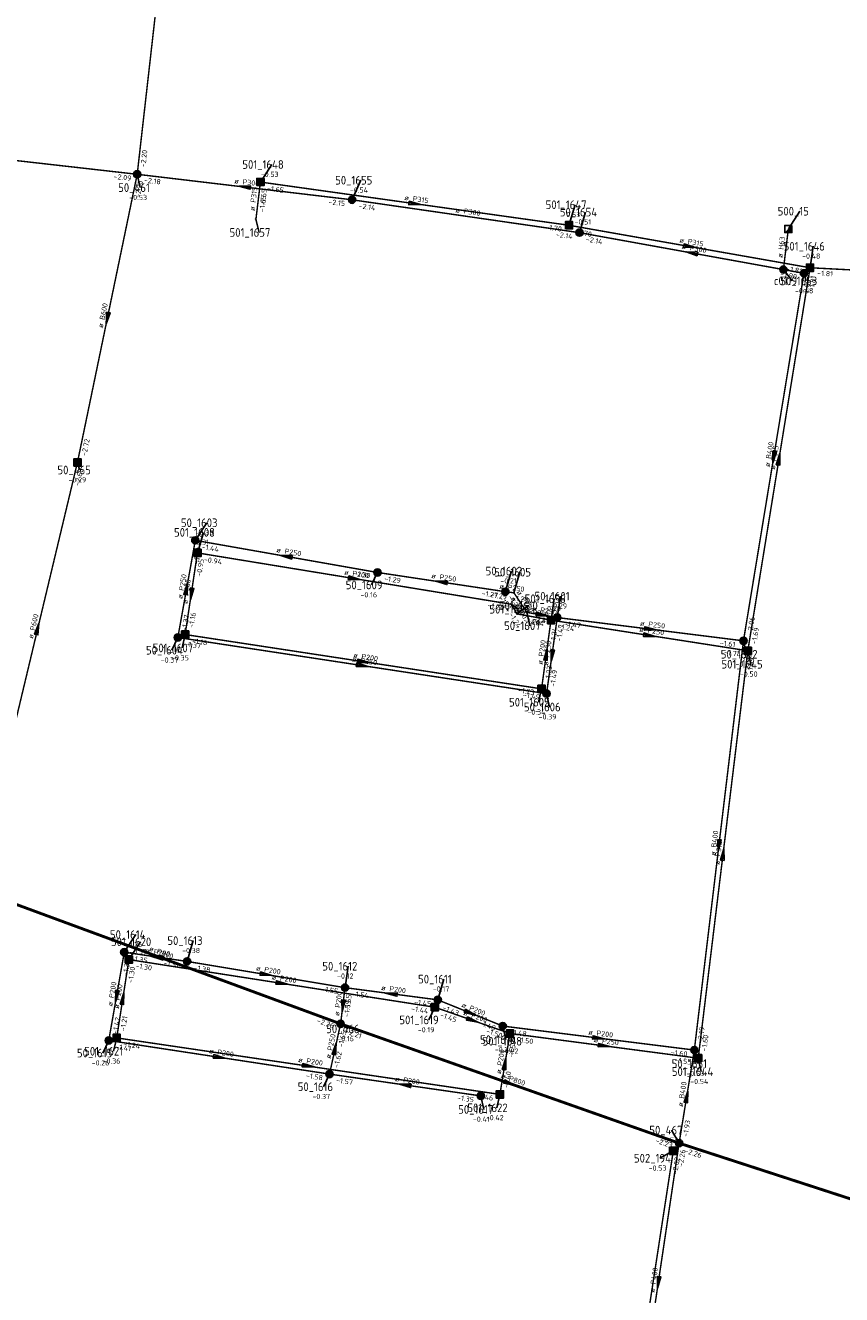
# Model space of a CAD drawing. Header units: metres. Extents: x 249000 to 255300, y 590580 to 596000.
# Tile 49 of 61: x 254079 to 254221, y 593317 to 593537. Entities that reach past the tile are written whole.
import ezdxf
from ezdxf.enums import TextEntityAlignment as Align
from ezdxf.lldxf.tags import DXFTag

# ---------------------------------------------------------------- set-up
doc = ezdxf.new("R2010")
doc.units = ezdxf.units.M
doc.header["$MEASUREMENT"] = 0
doc.linetypes.add('RI-GWA', pattern=[18.45, 6, -1.8, 1.75, -1.8, 1.75, -1.8, 1.75, -1.8])
doc.linetypes.add('RI-HWA', pattern=[7.4, 5, -2.4])
doc.layers.get('0').update_dxf_attribs({"linetype": 'CONTINUOUS'})
for name, color, linetype, lineweight in [('B-WE-RI-DRUK-G', 210, 'RI-PERS', 18), ('B-WE-RI-GWA_HOOFDRIOOL-G', 1, 'RI-GWA', 18), ('B-WE-RI-GWA_TRANSPORTLEIDING-G', 30, 'RI-GWA', 18), ('B-WE-RI-HWA_TRANSPORTLEIDING-G', 150, 'RI-HWA', 18)]:
    doc.layers.add(name, color=color, linetype=linetype, lineweight=lineweight)
for name, color, linetype in [('RIO-AFMETINGEN', 8, 'CONTINUOUS'), ('RIO-AFSCHOT', 7, 'CONTINUOUS'), ('RIO-BOK', 8, 'CONTINUOUS'), ('RIO-KNOOP', 7, 'CONTINUOUS'), ('RIO-KNOOPNAAM', 170, 'CONTINUOUS'), ('RIO-LEADER', 253, 'CONTINUOUS'), ('RIO-MAAIVELD', 104, 'CONTINUOUS')]:
    doc.layers.add(name, color=color, linetype=linetype)
doc.styles.add('RIO-TXT', font='isocp.shx')
tags = doc.linetypes.add('RI-PERS', pattern='A,7,-2,["P",Standard,S=1.8,R=0,X=-0.5,Y=-0.9],-2,7,-2,[102,NLCS.SHX,S=1,R=180,X=0,Y=0],-2', length=22).pattern_tags.tags
tags[6] = DXFTag(74, 10)

# ---------------------------------------------------------------- blocks, each defined once
blk = doc.blocks.new('K_PUN')
blk.add_lwpolyline([(0.5, 0.5), (-0.5, 0.5), (-0.5, -0.5), (0.5, -0.5)], close=True)
blk.add_solid([(-0.5, -0.5), (0.5, 0.5), (0.5, -0.5)])
at = {"style": 'RIO-TXT', "flags": 1}
blk.add_attdef('RIOLERINGSGEBIED', text='', height=1, dxfattribs=at).set_placement((0, 0), align=Align.CENTER)
blk.add_attdef('KNOOPNAAM', text='', height=1, dxfattribs=at).set_placement((0, 0), align=Align.TOP_CENTER)
blk = doc.blocks.new('K_IPR')
blk.add_lwpolyline([(-0.5, -0.5), (0.5, -0.5), (0.5, 0.5), (-0.5, 0.5)], close=True)
blk.add_solid([(-0.5, 0.5), (0.5, 0.5), (-0.5, -0.5), (0.5, -0.5)])
at = {"style": 'RIO-TXT', "flags": 1}
blk.add_attdef('RIOLERINGSGEBIED', text='', height=1, dxfattribs=at).set_placement((0, 0), align=Align.CENTER)
blk.add_attdef('KNOOPNAAM', text='', height=1, dxfattribs=at).set_placement((0, 0), align=Align.TOP_CENTER)
blk = doc.blocks.new('K_FIC')
blk.add_circle((0, 0), 0.0625)
at = {"style": 'RIO-TXT', "flags": 1}
blk.add_attdef('RIOLERINGSGEBIED', text='', height=1, dxfattribs=at).set_placement((0, 0), align=Align.CENTER)
blk.add_attdef('KNOOPNAAM', text='', height=1, dxfattribs=at).set_placement((0, 0), align=Align.TOP_CENTER)
blk = doc.blocks.new('K_IPG')
blk.add_circle((0, 0), 0.5)
for points in [[(0, 0), (-0.5, 0), (-0.433013, 0.25)], [(0, 0), (-0.433013, -0.25), (-0.5, 0)], [(0, 0), (-0.433013, 0.25), (-0.25, 0.433013)], [(0, 0), (-0.25, -0.433013), (-0.433013, -0.25)], [(0, 0), (-0.25, 0.433013), (0, 0.5)], [(0, 0), (0, -0.5), (-0.25, -0.433013)], [(0, 0), (0, 0.5), (0.25, 0.433013)], [(0, 0), (0.25, 0.433013), (0.433013, 0.25)], [(0, 0), (0.433013, 0.25), (0.5, 0)], [(0, 0), (0.5, 0), (0.433013, -0.25)], [(0, 0), (0.433013, -0.25), (0.25, -0.433013)], [(0, 0), (0.25, -0.433013), (0, -0.5)]]:
    blk.add_solid(points)
at = {"style": 'RIO-TXT', "flags": 1}
blk.add_attdef('RIOLERINGSGEBIED', text='', height=1, dxfattribs=at).set_placement((0, 0), align=Align.CENTER)
blk.add_attdef('KNOOPNAAM', text='', height=1, dxfattribs=at).set_placement((0, 0), align=Align.TOP_CENTER)
blk = doc.blocks.new('L_VHR')
blk.add_lwpolyline([(-0.5, 0), (0.5, 0), (-0.5, 0.15), (-0.5, -0.15), (0.5, 0)])

msp = doc.modelspace()

# ---------------------------------------------------------------- linework, layer by layer
at = {"layer": 'B-WE-RI-DRUK-G', "const_width": 0.25}
msp.add_lwpolyline([(254211.552, 593501.76), (254210.688, 593494.72)], dxfattribs=at)
at = {"layer": 'B-WE-RI-GWA_HOOFDRIOOL-G'}
msp.add_lwpolyline([(253940.448, 593425.472, 0.5, 0.5, 0), (253977.184, 593420.544, 0.5, 0.5, 0), (253999.936, 593412.352, 0.5, 0.5, 0), (254024.144, 593404.352, 0.5, 0.5, 0), (254070.736, 593387.328, 0.5, 0.5, 0), (254133.984, 593364.032, 0.5, 0.5, 0), (254192.624, 593343.36, 0.5, 0.5, 0), (254254.816, 593323.136, 0.5, 0.5, 0), (254247.2, 593258.112, 0.5, 0.5, 0), (254260.32, 593257.728, 0.5, 0.5, 0), (254265.664, 593257.024, 0.5, 0.5, 0), (254324.016, 593242.176, 0.5, 0.5, 0), (254337.408, 593249.92, 0.5, 0.5, 0), (254353.056, 593246.464, 0, 0, 0)], format="xyseb", dxfattribs=at)
at = {"layer": 'B-WE-RI-GWA_TRANSPORTLEIDING-G', "const_width": 0.25}
for points in [[(254098.752, 593511.232), (254105.28, 593568.768)], [(254049.12, 593516.864), (254098.752, 593511.232)], [(254135.968, 593506.816), (254098.752, 593511.232)], [(254175.376, 593501.12), (254135.968, 593506.816)], [(254214.256, 593494.08), (254175.376, 593501.12)], [(254203.776, 593430.4), (254214.256, 593494.08)], [(254074.608, 593403.584), (254088.4, 593461.312)], [(254108.816, 593447.808), (254105.792, 593430.976)], [(254140.384, 593442.24), (254108.816, 593447.808)], [(254162.528, 593438.912), (254140.384, 593442.24)], [(254162.528, 593438.912), (254164.016, 593438.72)], [(254164.016, 593438.72), (254166.24, 593435.328)], [(254171.52, 593434.432), (254166.24, 593435.328)], [(254169.664, 593421.248), (254171.52, 593434.432)], [(254203.776, 593430.4), (254171.52, 593434.432)], [(254105.792, 593430.976), (254169.664, 593421.248)], [(254195.264, 593359.488), (254203.776, 593430.4)], [(254096.512, 593376.448), (254093.824, 593361.152)], [(254107.392, 593374.848), (254096.512, 593376.448)], [(254134.752, 593370.304), (254107.392, 593374.848)], [(254134.752, 593370.304), (254133.984, 593364.032)], [(254150.816, 593368.192), (254134.752, 593370.304)], [(254162.08, 593363.648), (254150.816, 593368.192)], [(254132.064, 593355.328), (254133.984, 593364.032)], [(254195.264, 593359.488), (254162.08, 593363.648)], [(254093.824, 593361.152), (254132.064, 593355.328)], [(254192.624, 593343.36), (254195.264, 593359.488)], [(254132.064, 593355.328), (254158.272, 593351.552)], [(254192.624, 593343.36), (254185.424, 593295.104)]]:
    msp.add_lwpolyline(points, dxfattribs=at)
at = {"layer": 'B-WE-RI-HWA_TRANSPORTLEIDING-G', "const_width": 0.25}
for points in [[(254098.752, 593511.232), (254088.4, 593461.312)], [(254120.096, 593509.888), (254119.328, 593503.488)], [(254173.552, 593502.4), (254120.096, 593509.888)], [(254215.312, 593495.04), (254173.552, 593502.4)], [(254204.528, 593428.672), (254215.312, 593495.04)], [(254215.312, 593495.04), (254260.496, 593492.672)], [(254109.184, 593445.632), (254107.056, 593431.488)], [(254109.184, 593445.632), (254163.536, 593436.736)], [(254163.536, 593436.736), (254164.56, 593435.072)], [(254164.56, 593435.072), (254170.432, 593433.984)], [(254168.8, 593422.08), (254170.432, 593433.984)], [(254204.528, 593428.672), (254170.432, 593433.984)], [(254107.056, 593431.488), (254168.8, 593422.08)], [(254195.936, 593358.08), (254204.528, 593428.672)], [(254097.312, 593375.168), (254095.2, 593361.6)], [(254150.32, 593366.912), (254097.312, 593375.168)], [(254163.328, 593362.368), (254150.32, 593366.912)], [(254161.584, 593351.808), (254163.328, 593362.368)], [(254195.936, 593358.08), (254163.328, 593362.368)], [(254095.2, 593361.6), (254161.584, 593351.808)], [(254182.576, 593283.136), (254191.616, 593342.016)]]:
    msp.add_lwpolyline(points, dxfattribs=at)
at = {"layer": 'RIO-LEADER'}
for p, q in [((254120.09, 593509.87), (254122.0664, 593512.9258)), ((254098.75, 593511.25), (254099.2835, 593508.9216)), ((254135.97, 593506.84), (254137.5072, 593510.2032)), ((254173.55, 593502.37), (254174.6014, 593505.9597)), ((254211.55, 593501.78), (254213.5264, 593504.8358)), ((254119.32, 593503.48), (254119.8535, 593501.1516)), ((254175.37, 593501.09), (254176.4214, 593504.6797)), ((254215.31, 593495.03), (254215.8435, 593498.7584)), ((254210.69, 593494.74), (254212.2272, 593492.7768)), ((254214.26, 593494.1), (254214.62, 593492.7565)), ((254088.4, 593461.34), (254088.76, 593459.9965)), ((254108.81, 593447.8), (254110.7864, 593450.8558)), ((254109.18, 593445.6), (254110.2314, 593449.1897)), ((254140.39, 593442.27), (254139.3396, 593440.08)), ((254162.52, 593438.9), (254163.5714, 593442.4897)), ((254164.01, 593438.7), (254165.0614, 593442.2897)), ((254163.53, 593436.76), (254164.8636, 593435.8703)), ((254170.44, 593433.96), (254170.9735, 593437.6884)), ((254171.52, 593434.41), (254172.0535, 593438.1384)), ((254164.56, 593435.08), (254166.5098, 593436.4898)), ((254166.24, 593435.34), (254166.7735, 593433.0116)), ((254105.79, 593430.96), (254104.7396, 593428.77)), ((254107.06, 593431.49), (254106.5274, 593429.1615)), ((254203.77, 593430.4), (254204.3035, 593428.0716)), ((254204.53, 593428.67), (254205.0635, 593426.3416)), ((254168.8, 593422.09), (254168.2674, 593419.7615)), ((254169.67, 593421.26), (254170.2035, 593418.9316)), ((254096.51, 593376.44), (254098.4864, 593379.4958)), ((254097.32, 593375.19), (254099.2964, 593378.2458)), ((254107.39, 593374.86), (254108.4414, 593378.4497)), ((254134.75, 593370.29), (254135.2835, 593374.0184)), ((254150.82, 593368.19), (254151.8714, 593371.7797)), ((254150.32, 593366.9), (254149.2696, 593364.71)), ((254133.98, 593364.05), (254135.3136, 593363.1603)), ((254162.08, 593363.62), (254162.6135, 593361.2916)), ((254163.32, 593362.36), (254163.68, 593361.0165)), ((254093.83, 593361.17), (254092.7796, 593358.98)), ((254095.2, 593361.61), (254094.6674, 593359.2815)), ((254195.27, 593359.47), (254195.8035, 593357.1416)), ((254195.93, 593358.08), (254196.4635, 593355.7516)), ((254132.07, 593355.33), (254131.0196, 593353.14)), ((254158.28, 593351.53), (254158.8135, 593349.2016)), ((254161.58, 593351.81), (254161.0474, 593349.4815)), ((254192.63, 593343.33), (254191.2959, 593345.6192)), ((254191.62, 593342.02), (254189.2652, 593340.7425))]:
    msp.add_line(p, q, dxfattribs=at)

# ---------------------------------------------------------------- block references
at = {"layer": 'RIO-AFSCHOT', "xscale": 2, "yscale": 2, "zscale": 2}
for p, rotation in [((254117.36, 593509.045), 173.2435), ((254146.82, 593506.12), 352.0148), ((254194.43, 593498.7), 350.0322), ((254194.815, 593497.595), 169.8116), ((254093.575, 593486.295), 258.2765999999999), ((254209.015, 593462.25), 260.6403999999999), ((254209.92, 593461.85), 80.76490000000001), ((254124.6, 593445.035), 170.0686), ((254136.355, 593441.18), 350.7627), ((254151.455, 593440.585), 171.3423), ((254107.3, 593439.38), 79.82490000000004), ((254108.12, 593438.545), 261.4471), ((254168.88, 593434.875), 350.0115999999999), ((254081.505, 593432.45), 76.5689), ((254187.645, 593432.405), 352.9129), ((254187.485, 593431.315), 351.1802000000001), ((254169.62, 593428.025), 82.1253), ((254170.595, 593427.835), 261.9837000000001), ((254137.73, 593426.11), 351.3666), ((254137.93, 593426.79), 351.344), ((254199.52, 593394.935), 263.1581), ((254200.23, 593393.375), 83.0455), ((254101.95, 593375.65), 171.7381), ((254102.355, 593375.7), 159.7793), ((254121.07, 593372.575), 350.5182), ((254123.82, 593371.045), 351.1109999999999), ((254095.17, 593368.805), 260.0375), ((254096.26, 593368.4), 81.11890000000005), ((254142.785, 593369.24), 172.5556), ((254134.365, 593367.17), 262.957), ((254156.45, 593365.905), 337.9119), ((254156.82, 593364.63), 340.7512), ((254178.675, 593361.545), 352.8736), ((254133.025, 593359.69), 77.63740000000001), ((254179.625, 593360.22), 352.5235), ((254112.95, 593358.25), 351.3178), ((254162.45, 593357.085), 80.6264), ((254128.39, 593356.71), 351.6027), ((254145.175, 593353.43), 171.7514), ((254163.305, 593353.69), 340.5446), ((254193.95, 593351.4), 80.7023), ((254189.03, 593319.225), 261.4976)]:
    msp.add_blockref('L_VHR', p, dxfattribs=dict(at, rotation=rotation))
at = {"layer": 'RIO-KNOOP', "xscale": 1.25, "yscale": 1.25, "zscale": 1.25}
for name, p in [('K_IPG', (254098.752, 593511.232)), ('K_IPR', (254120.096, 593509.888)), ('K_IPG', (254135.968, 593506.816)), ('K_FIC', (254119.328, 593503.488)), ('K_IPR', (254173.552, 593502.4)), ('K_IPG', (254175.376, 593501.12)), ('K_PUN', (254211.552, 593501.76)), ('K_IPG', (254210.688, 593494.72)), ('K_IPG', (254214.256, 593494.08)), ('K_IPR', (254215.312, 593495.04)), ('K_IPR', (254088.4, 593461.312)), ('K_IPG', (254108.816, 593447.808)), ('K_IPR', (254109.184, 593445.632)), ('K_IPG', (254140.384, 593442.24)), ('K_IPG', (254162.528, 593438.912)), ('K_FIC', (254163.536, 593436.736)), ('K_FIC', (254164.016, 593438.72)), ('K_FIC', (254164.56, 593435.072)), ('K_FIC', (254166.24, 593435.328)), ('K_IPR', (254170.432, 593433.984)), ('K_IPG', (254171.52, 593434.432)), ('K_IPG', (254105.792, 593430.976)), ('K_IPR', (254107.056, 593431.488)), ('K_IPG', (254203.776, 593430.4)), ('K_IPR', (254204.528, 593428.672)), ('K_IPR', (254168.8, 593422.08)), ('K_IPG', (254169.664, 593421.248)), ('K_IPG', (254096.512, 593376.448)), ('K_IPR', (254097.312, 593375.168)), ('K_IPG', (254107.392, 593374.848)), ('K_IPG', (254134.752, 593370.304)), ('K_IPG', (254150.816, 593368.192)), ('K_IPR', (254150.32, 593366.912)), ('K_IPG', (254133.984, 593364.032)), ('K_IPG', (254162.08, 593363.648)), ('K_IPR', (254095.2, 593361.6)), ('K_IPR', (254163.328, 593362.368)), ('K_IPG', (254093.824, 593361.152)), ('K_IPG', (254195.264, 593359.488)), ('K_IPR', (254195.936, 593358.08)), ('K_IPG', (254132.064, 593355.328)), ('K_IPG', (254158.272, 593351.552)), ('K_IPR', (254161.584, 593351.808)), ('K_IPR', (254191.616, 593342.016)), ('K_IPG', (254192.624, 593343.36))]:
    msp.add_blockref(name, p, dxfattribs=at)

# ---------------------------------------------------------------- texts
at = {"layer": 'RIO-AFMETINGEN', "style": 'RIO-TXT'}
for s, rotation, p in [('ø P300', 353.2435, (254115.5311, 593509.6753)), ('ø P315', 83.1205, (254119.0809, 593504.8462)), ('ø P315', 352.0148, (254145.0057, 593506.7945)), ('ø P300', 351.6978, (254153.8589, 593504.6451)), ('ø P315', 350.0322, (254192.6396, 593499.4332)), ('ø P300', 349.8116, (254193.0273, 593498.3342)), ('ø H63', 83.0269, (254210.5253, 593496.7003)), ('ø B600', 78.2766, (254092.7848, 593484.528)), ('ø B400', 80.6404, (254208.3131, 593460.4497)), ('ø P315', 80.7649, (254209.2221, 593460.0482)), ('ø P250', 350.0686, (254122.8084, 593445.7639)), ('ø P250', 79.8249, (254106.5684, 593437.5905)), ('ø P200', 350.7627, (254134.556, 593441.8943)), ('ø P250', 351.3423, (254149.6474, 593441.2708)), ('ø P200', 81.4471, (254107.4403, 593436.7355)), ('ø P250', 352.3557, (254161.4445, 593439.4472)), ('ø P250', 303.5775, (254164.4129, 593438.8164)), ('ø P200', 301.5182, (254163.3974, 593437.7405)), ('ø P600', 76.5689, (254080.6771, 593430.7042)), ('ø P200', 349.2168, (254165.7178, 593435.2674)), ('ø P250', 350.0116, (254167.0878, 593435.5973)), ('ø P250', 351.1802, (254185.68, 593432.0097)), ('ø P250', 352.9129, (254185.8196, 593433.0442)), ('ø P200', 82.1253, (254168.965, 593426.2072)), ('ø P200', 351.344, (254136.1241, 593427.4884)), ('ø P250', 81.9837, (254169.9356, 593426.019)), ('ø P250', 351.3666, (254135.924, 593426.8083)), ('ø B400', 83.1581, (254198.8979, 593393.1058)), ('ø P315', 83.0455, (254199.6043, 593391.5468)), ('ø P800', 339.7793, (254100.7265, 593376.7477)), ('ø P200', 351.7381, (254100.1372, 593376.3198)), ('ø P200', 350.5182, (254119.2728, 593373.2884)), ('ø P200', 80.0375, (254094.4456, 593367.0129)), ('ø P200', 351.111, (254122.0166, 593371.748)), ('ø P200', 81.1189, (254095.5701, 593366.5944)), ('ø P200', 82.957, (254133.7357, 593365.343)), ('ø P200', 352.5556, (254140.9628, 593369.8855)), ('ø P200', 337.9119, (254154.85, 593366.9889)), ('ø P200', 340.7512, (254155.168, 593365.634)), ('ø P200', 352.8736, (254176.85, 593362.1858)), ('ø P200', 351.3178, (254111.1433, 593358.9417)), ('ø P250', 77.6374, (254132.2298, 593357.9291)), ('ø P250', 352.5235, (254177.8038, 593360.8718)), ('ø P200', 351.6027, (254126.5812, 593357.4017)), ('ø P200', 80.6264, (254161.7477, 593355.2851)), ('ø P800', 340.5446, (254161.662, 593354.7143)), ('ø P200', 351.7514, (254143.3628, 593354.1042)), ('ø B400', 80.7023, (254193.2501, 593349.5992)), ('ø P400', 81.4976, (254188.341, 593317.4164))]:
    msp.add_text(s, height=0.9, rotation=rotation, dxfattribs=at).set_placement(p)
at = {"layer": 'RIO-BOK', "style": 'RIO-TXT'}
for s, rotation, p in [('-2.20', 83.5148, (254100.1883, 593512.3949)), ('-2.09', 353.5629, (254094.6324, 593510.4357)), ('-2.20', 78.2766, (254099.1815, 593507.0752)), ('-2.18', 353.2435, (254099.8887, 593509.8068)), ('-1.65', 352.0148, (254121.1975, 593508.4027)), ('-1.65', 83.1205, (254120.7654, 593504.6158)), ('-1.65', 83.1205, (254120.9006, 593505.7438)), ('-2.15', 353.2435, (254131.8476, 593506.0407)), ('-2.14', 351.6978, (254137.0694, 593505.3666)), ('-1.70', 352.0148, (254169.4127, 593501.6697)), ('-2.14', 351.6978, (254171.2277, 593500.4037)), ('-1.70', 350.0322, (254174.6061, 593500.8653)), ('-2.14', 349.8116, (254176.4203, 593499.5812)), ('-1.90', 349.8116, (254210.0975, 593493.5502)), ('-1.81', 350.0322, (254211.15, 593494.466)), ('-1.81', 357.0487, (254216.542, 593493.6656)), ('-2.00', 80.6404, (254214.8926, 593489.9408)), ('-1.81', 80.7649, (254215.9516, 593490.8722)), ('-2.72', 78.2766, (254089.9362, 593462.3497)), ('-2.68', 76.5689, (254088.7357, 593457.1465)), ('-1.39', 79.8249, (254109.3753, 593443.6348)), ('-1.44', 350.0686, (254109.867, 593446.296)), ('-0.95', 81.4471, (254109.8648, 593441.4525)), ('-0.94', 350.7627, (254110.2552, 593444.1089)), ('-1.30', 350.0686, (254136.2289, 593441.6969)), ('-1.29', 351.3423, (254141.4802, 593440.7898)), ('-1.27', 351.3423, (254158.3721, 593438.2285)), ('-1.24', 350.7627, (254159.3788, 593436.1509)), ('-1.29', 352.3557, (254159.8727, 593437.9421)), ('-1.24', 301.5182, (254161.3599, 593437.8099)), ('-1.27', 303.5775, (254162.9449, 593437.954)), ('-1.29', 352.3557, (254163.6362, 593437.4393)), ('-1.27', 303.5775, (254163.6468, 593436.8979)), ('-1.37', 79.8249, (254107.2984, 593432.0109)), ('-1.16', 81.4471, (254108.538, 593432.5831)), ('-1.24', 301.5182, (254163.1022, 593434.9721)), ('-1.27', 350.0116, (254167.2955, 593433.8349)), ('-1.47', 350.0116, (254167.3556, 593433.8244)), ('-1.24', 349.2168, (254165.5946, 593433.5604)), ('-1.24', 349.2168, (254166.2675, 593433.4327)), ('-1.24', 82.1253, (254171.1802, 593429.8188)), ('-1.47', 81.9837, (254172.25, 593430.2672)), ('-1.24', 351.1802, (254171.526, 593432.4767)), ('-1.47', 352.9129, (254172.6504, 593432.9603)), ('-2.06', 80.6404, (254205.2639, 593431.4713)), ('-1.69', 80.7649, (254206.0216, 593429.7445)), ('-1.37', 351.3666, (254106.8808, 593429.4803)), ('-1.16', 351.344, (254108.1503, 593430.0099)), ('-1.61', 352.9129, (254199.6427, 593429.6214)), ('-1.74', 351.1802, (254200.3815, 593428.0178)), ('-2.07', 83.1581, (254204.5847, 593426.273)), ('-1.23', 82.1253, (254170.2657, 593423.1996)), ('-1.69', 83.0455, (254205.3366, 593424.541)), ('-1.49', 81.9837, (254171.1384, 593422.366)), ('-1.23', 351.344, (254164.6556, 593421.4435)), ('-1.49', 351.3666, (254165.5263, 593420.6132)), ('-1.35', 80.0375, (254097.0918, 593372.277)), ('-1.35', 351.7381, (254097.6104, 593374.9674)), ('-1.30', 81.1189, (254097.9814, 593371.0384)), ('-1.30', 351.111, (254098.4042, 593373.7054)), ('-1.31', 351.7381, (254103.2458, 593374.1527)), ('-1.38', 350.5182, (254108.4588, 593373.3643)), ('-1.55', 350.5182, (254130.5935, 593369.6815)), ('-1.55', 82.957, (254135.5489, 593366.1614)), ('-1.54', 352.5556, (254135.8713, 593368.8332)), ('-1.59', 82.957, (254135.4287, 593365.1817)), ('-1.44', 351.111, (254146.1722, 593366.2648)), ('-1.45', 352.5556, (254146.6863, 593367.4269)), ('-1.43', 337.9119, (254151.5366, 593366.4971)), ('-1.42', 80.0375, (254095.3344, 593362.2265)), ('-1.21', 81.1189, (254096.6842, 593362.6947)), ('-2.26', 339.7793, (254129.7915, 593364.2504)), ('-1.45', 340.7512, (254151.1196, 593365.2446)), ('-1.48', 337.9119, (254157.8872, 593363.9243)), ('-1.65', 77.6374, (254134.3938, 593359.8636)), ('-2.21', 340.5446, (254134.7736, 593362.3918)), ('-1.50', 340.7512, (254159.1168, 593362.4575)), ('-1.48', 352.8736, (254163.2094, 593362.1695)), ('-2.19', 83.1581, (254196.7154, 593360.6059)), ('-1.60', 83.0455, (254197.3777, 593359.213)), ('-1.41', 351.3178, (254094.9196, 593359.6894)), ('-1.24', 351.6027, (254096.2969, 593360.1348)), ('-1.50', 80.6264, (254163.9516, 593358.201)), ('-1.50', 352.5235, (254164.4405, 593360.9026)), ('-1.62', 77.6374, (254133.618, 593356.3215)), ('-1.60', 352.8736, (254191.1421, 593358.6948)), ('-1.55', 352.5235, (254191.7972, 593357.3297)), ('-2.10', 80.7023, (254195.9071, 593355.3119)), ('-1.58', 351.3178, (254127.9231, 593354.6705)), ('-1.40', 80.6264, (254163.0742, 593352.8809)), ('-1.57', 351.7514, (254133.1708, 593353.8577)), ('-1.35', 351.7514, (254154.1375, 593350.8314)), ('-1.46', 351.6027, (254157.439, 593351.1477)), ('-1.93', 80.7023, (254194.1228, 593344.4029)), ('-2.23', 340.5446, (254188.4379, 593343.4714)), ('-2.26', 342.0047, (254193.4656, 593341.6925)), ('-2.02', 81.2632, (254192.2978, 593337.8679)), ('-2.26', 81.4976, (254193.2969, 593339.186))]:
    msp.add_text(s, height=0.9, rotation=rotation, dxfattribs=at).set_placement(p)
at = {"layer": 'RIO-KNOOPNAAM', "style": 'RIO-TXT'}
for s, p in [('501_1648', (254116.9664, 593512.1758)), ('50_461', (254095.4585, 593508.1716)), ('50_1655', (254133.0447, 593509.4532)), ('501_1647', (254169.5014, 593505.2097)), ('50_1654', (254171.9589, 593503.9297)), ('500_15', (254209.7014, 593504.0858)), ('501_1657', (254114.7535, 593500.4016)), ('501_1646', (254210.7435, 593498.0084)), ('c0119', (254209.0397, 593492.0268)), ('50_1653', (254210.1575, 593492.0065)), ('50_465', (254084.935, 593459.2465)), ('501_1608', (254105.1314, 593448.4397)), ('50_1603', (254106.3239, 593450.1058)), ('50_1602', (254159.1089, 593441.7397)), ('50_1605', (254160.5989, 593441.5397)), ('50_1609', (254134.8771, 593439.33)), ('50_1601', (254167.591, 593437.3884)), ('501_1609', (254159.7636, 593435.1203)), ('501_1610', (254161.4098, 593435.7398)), ('501_1656', (254165.8735, 593436.9384)), ('50_1607', (254162.311, 593432.2616)), ('50_1604', (254100.2771, 593428.02)), ('501_1607', (254101.4274, 593428.4115)), ('50_1652', (254199.841, 593427.3216)), ('501_1645', (254199.9635, 593425.5916)), ('501_1605', (254163.1674, 593419.0115)), ('50_1606', (254165.741, 593418.1816)), ('50_1614', (254094.0239, 593378.7458)), ('501_1620', (254094.1964, 593377.4958)), ('50_1613', (254103.9789, 593377.6997)), ('50_1612', (254130.821, 593373.2684)), ('50_1611', (254147.4089, 593371.0297)), ('501_1619', (254144.1696, 593363.96)), ('50_466', (254131.4886, 593362.4103)), ('50_1610', (254158.151, 593360.5416)), ('50_1615', (254088.3171, 593358.23)), ('501_1621', (254089.5674, 593358.5315)), ('501_1618', (254158.58, 593360.2665)), ('50_1651', (254191.341, 593356.3916)), ('501_1644', (254191.3635, 593355.0016)), ('50_1616', (254126.5571, 593352.39)), ('50_1617', (254154.351, 593348.4516)), ('501_1622', (254155.9474, 593348.7315)), ('50_467', (254187.4709, 593344.8692)), ('502_194', (254184.8027, 593339.9925))]:
    msp.add_text(s, height=1.5, dxfattribs=at).set_placement(p)
at = {"layer": 'RIO-MAAIVELD', "style": 'RIO-TXT'}
for s, p in [('-0.53', (254120.1539, 593510.7758)), ('-0.53', (254097.371, 593506.7716)), ('-0.54', (254135.5947, 593508.0532)), ('0.53', (254173.0714, 593503.8097)), ('-0.51', (254174.5089, 593502.5297)), ('-0.48', (254213.931, 593496.6084)), ('-0.48', (254212.7075, 593490.6065)), ('-0.29', (254086.8475, 593457.8465)), ('-0.31', (254108.3189, 593447.0397)), ('-0.38', (254108.8739, 593448.7058)), ('-0.21', (254161.6589, 593440.3397)), ('-0.16', (254137.4271, 593437.93)), ('-0.29', (254170.141, 593435.9884)), ('-0.28', (254169.061, 593435.5384)), ('-0.35', (254104.6149, 593427.0115)), ('-0.37', (254102.8271, 593426.62)), ('-0.54', (254202.391, 593425.9216)), ('-0.50', (254203.151, 593424.1916)), ('-0.34', (254166.3549, 593417.6115)), ('-0.39', (254168.291, 593416.7816)), ('-0.26', (254096.5739, 593377.3458)), ('-0.37', (254097.3839, 593376.0958)), ('-0.38', (254106.5289, 593376.2997)), ('-0.12', (254133.371, 593371.8684)), ('-0.17', (254149.9589, 593369.6297)), ('-0.16', (254133.4011, 593361.0103)), ('-0.19', (254147.3571, 593362.56)), ('-0.24', (254160.701, 593359.1416)), ('-0.22', (254161.7675, 593358.8665)), ('-0.26', (254090.8671, 593356.83)), ('-0.36', (254092.7549, 593357.1315)), ('-0.53', (254193.891, 593354.9916)), ('-0.54', (254194.551, 593353.6016)), ('-0.37', (254129.1071, 593350.99)), ('-0.41', (254156.901, 593347.0516)), ('-0.42', (254159.1349, 593347.3315)), ('-0.53', (254189.3834, 593343.4692)), ('-0.53', (254187.3527, 593338.5925))]:
    msp.add_text(s, height=0.9, dxfattribs=at).set_placement(p)

doc.saveas('drawing.dxf')
